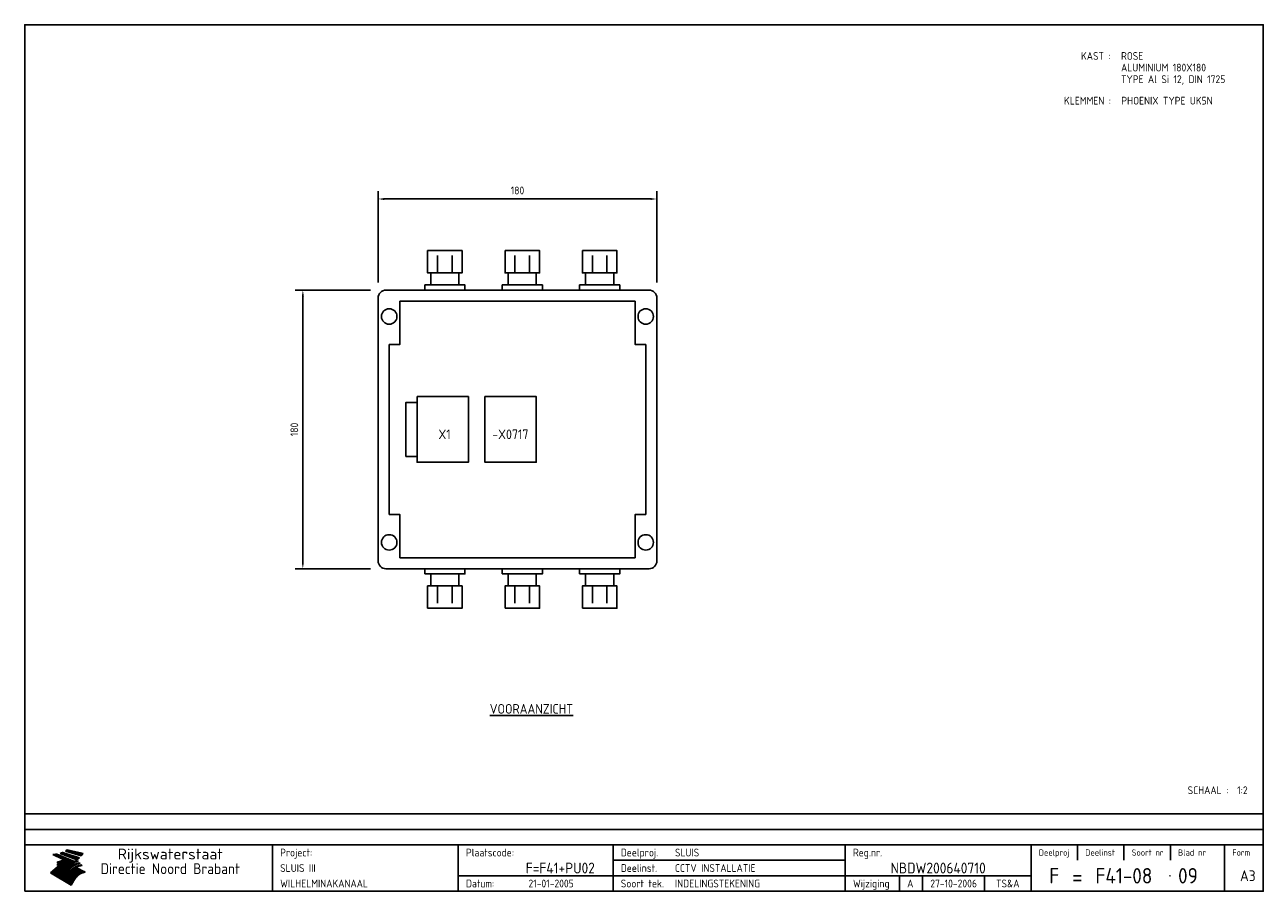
# Model space of a CAD drawing. Extents: x 20 to 820, y 20 to 580.
import ezdxf
from ezdxf.enums import TextEntityAlignment as Align

# ---------------------------------------------------------------- set-up
doc = ezdxf.new("R2010")
doc.units = 0
doc.header["$LTSCALE"] = 30
doc.header["$MEASUREMENT"] = 0
doc.layers.get('0').update_dxf_attribs({"linetype": 'CONTINUOUS'})
doc.layers.get('Defpoints').update_dxf_attribs({"linetype": 'CONTINUOUS'})
for name, color, linetype in [('0-25', 7, 'CONTINUOUS'), ('0-35', 2, 'CONTINUOUS'), ('0-50', 3, 'CONTINUOUS'), ('B-25', 7, 'CONTINUOUS'), ('B-35', 2, 'CONTINUOUS'), ('H-dim', 7, 'CONTINUOUS')]:
    doc.layers.add(name, color=color, linetype=linetype)
doc.styles.add('ISO', font='iso.shx')
doc.styles.get("Standard").update_dxf_attribs({"font": 'iso.shx'})
doc.dimstyles.get("Standard").update_dxf_attribs({"dimtxt": 0.18, "dimasz": 0.18, "dimexe": 0.18, "dimexo": 0.0625, "dimgap": 0.09, "dimtad": 0, "dimtih": 1, "dimtoh": 1, "dimdec": 4, "dimzin": 0, "dimdsep": 46, "dimtxsty": 'Standard', "dimcen": 0.09, "dimadec": 0, "dimazin": 0, "dimtfac": 1, "dimtdec": 4, "dimtofl": 0, "dimtmove": 0, "dimatfit": 3, "dimfxl": 0, "dimtolj": 1, "dimtzin": 0, "dimarcsym": 0})

# ---------------------------------------------------------------- blocks, each defined once
blk = doc.blocks.new('KADER-A3')
at = {"layer": '0-25'}
for p, q in [((410, 35), (10, 35)), ((410, 30), (10, 30)), ((350, 25), (350, 20)), ((365, 25), (365, 20)), ((380, 25), (380, 20)), ((200, 20), (275, 20)), ((150, 15), (335, 15)), ((292.5, 15), (292.5, 10)), ((300, 15), (300, 10)), ((320, 15), (320, 10))]:
    blk.add_line(p, q, dxfattribs=at)
at = {"layer": '0-25', "color": 7}
for p, q in [((19.1, 21.89), (25.12, 19)), ((19.1, 21.89), (25.12, 19)), ((19.17, 21.86), (20.7, 21.86)), ((19.29, 21.8), (20.83, 21.8)), ((19.4, 21.75), (20.96, 21.75)), ((19.52, 21.69), (21.09, 21.69)), ((19.64, 21.63), (21.22, 21.63)), ((19.74, 21.92), (20.56, 21.92)), ((19.75, 21.58), (21.36, 21.58)), ((19.87, 21.52), (21.49, 21.52)), ((19.99, 21.47), (21.62, 21.47)), ((20.11, 21.41), (21.75, 21.41)), ((20.22, 21.35), (21.88, 21.35)), ((20.25, 21.97), (20.43, 21.97)), ((20.34, 21.3), (22.02, 21.3)), ((20.38, 21.99), (26.02, 19.59)), ((20.38, 21.99), (26.02, 19.59)), ((20.46, 21.24), (22.15, 21.24)), ((20.57, 21.18), (22.28, 21.18)), ((20.69, 21.13), (22.41, 21.13)), ((20.81, 21.07), (22.55, 21.07)), ((20.92, 21.02), (22.68, 21.02)), ((21.04, 20.96), (22.81, 20.96)), ((21.16, 20.9), (22.94, 20.9)), ((21.27, 20.85), (23.07, 20.85)), ((21.39, 20.79), (23.21, 20.79)), ((21.47, 22.25), (26.83, 20.19)), ((21.47, 22.25), (26.83, 20.19)), ((21.49, 22.25), (23.07, 22.25)), ((21.51, 20.73), (23.34, 20.73)), ((21.6, 22.2), (23.25, 22.2)), ((21.63, 20.68), (23.47, 20.68)), ((21.65, 22.31), (22.89, 22.31)), ((21.74, 20.62), (23.6, 20.62)), ((21.75, 22.14), (23.42, 22.14)), ((21.8, 22.37), (22.71, 22.37)), ((21.86, 20.57), (23.73, 20.57)), ((21.9, 22.08), (23.6, 22.08)), ((21.94, 22.42), (22.53, 22.42)), ((21.98, 20.51), (23.87, 20.51)), ((22.04, 22.03), (23.78, 22.03)), ((22.06, 22.48), (22.36, 22.48)), ((22.09, 20.45), (24, 20.45)), ((22.18, 22.53), (27.65, 20.8)), ((22.18, 22.53), (27.65, 20.8)), ((22.19, 21.97), (23.96, 21.97)), ((22.21, 20.4), (24.13, 20.4)), ((22.33, 20.34), (24.26, 20.34)), ((22.34, 21.92), (24.13, 21.92)), ((22.37, 20), (23.08, 20)), ((22.44, 20.28), (24.4, 20.28)), ((22.48, 21.86), (24.31, 21.86)), ((22.49, 20.06), (23.04, 20.06)), ((22.56, 20.23), (24.53, 20.23)), ((22.61, 20.12), (22.93, 20.12)), ((22.63, 21.8), (24.49, 21.8)), ((22.68, 20.17), (24.66, 20.17)), ((22.71, 20.17), (22.82, 20.17)), ((23.11, 20.02), (22.77, 20.2)), ((23.11, 20.02), (22.77, 20.2)), ((22.78, 21.75), (24.67, 21.75)), ((22.79, 20.12), (24.79, 20.12)), ((22.91, 20.06), (24.92, 20.06)), ((22.92, 21.69), (24.85, 21.69)), ((23.03, 20), (25.06, 20)), ((23.07, 21.63), (25.02, 21.63)), ((23.14, 22.99), (28.22, 21.46)), ((23.14, 22.99), (28.22, 21.46)), ((23.15, 22.98), (25.33, 22.98)), ((23.22, 21.58), (25.2, 21.58)), ((23.23, 23.04), (25.09, 23.04)), ((23.32, 23.1), (24.84, 23.1)), ((23.34, 22.93), (25.57, 22.93)), ((23.36, 21.52), (25.38, 21.52)), ((23.4, 23.15), (24.6, 23.15)), ((23.49, 23.21), (24.36, 23.21)), ((23.51, 21.47), (25.56, 21.47)), ((23.52, 22.87), (25.81, 22.87)), ((23.57, 23.27), (24.12, 23.27)), ((23.64, 23.32), (23.87, 23.32)), ((23.66, 21.41), (25.74, 21.41)), ((23.7, 23.36), (28.82, 22.17)), ((23.7, 23.36), (28.82, 22.17)), ((23.71, 22.82), (26.06, 22.82)), ((23.8, 21.35), (25.91, 21.35)), ((23.9, 22.76), (26.3, 22.76)), ((23.95, 21.3), (26.09, 21.3)), ((24.09, 22.7), (26.54, 22.7)), ((24.09, 21.24), (26.27, 21.24)), ((24.24, 21.18), (26.45, 21.18)), ((24.27, 22.65), (26.78, 22.65)), ((24.39, 21.13), (26.62, 21.13)), ((24.46, 22.59), (27.03, 22.59)), ((24.53, 21.07), (26.8, 21.07)), ((24.65, 22.53), (27.27, 22.53)), ((24.68, 21.02), (26.98, 21.02)), ((24.83, 20.96), (27.16, 20.96)), ((24.84, 22.48), (27.51, 22.48)), ((24.97, 20.9), (27.34, 20.9)), ((25.02, 22.42), (27.75, 22.42)), ((25.12, 20.85), (27.51, 20.85)), ((25.21, 22.37), (28, 22.37)), ((25.27, 20.79), (27.63, 20.79)), ((25.4, 22.31), (28.24, 22.31)), ((25.41, 20.73), (27.57, 20.73)), ((25.56, 20.68), (27.51, 20.68)), ((25.58, 22.25), (28.48, 22.25)), ((25.71, 20.62), (27.44, 20.62)), ((25.77, 22.2), (28.72, 22.2)), ((25.85, 20.57), (27.37, 20.57)), ((25.96, 22.14), (28.79, 22.14)), ((26, 20.51), (27.29, 20.51)), ((26.15, 22.08), (28.75, 22.08)), ((26.15, 20.45), (27.22, 20.45)), ((26.29, 20.4), (27.14, 20.4)), ((26.33, 22.03), (28.71, 22.03)), ((26.44, 20.34), (27.06, 20.34)), ((26.52, 21.97), (28.66, 21.97)), ((26.59, 20.28), (26.97, 20.28)), ((26.71, 21.92), (28.62, 21.92)), ((26.73, 20.23), (26.89, 20.23)), ((26.9, 21.86), (28.57, 21.86)), ((27.08, 21.8), (28.52, 21.8)), ((27.27, 21.75), (28.48, 21.75)), ((27.46, 21.69), (28.43, 21.69)), ((27.65, 21.63), (28.38, 21.63)), ((27.83, 21.58), (28.33, 21.58)), ((28.02, 21.52), (28.28, 21.52)), ((28.21, 21.47), (28.22, 21.47)), ((20.58, 17.88), (18.3, 16)), ((20.58, 17.88), (18.3, 16)), ((24.94, 11.97), (18.3, 16)), ((24.94, 11.97), (18.3, 16)), ((18.31, 16.01), (20.96, 16.01)), ((18.38, 16.07), (21.46, 16.07)), ((18.45, 16.12), (21.88, 16.12)), ((18.52, 16.18), (22.15, 16.18)), ((18.59, 16.23), (22.38, 16.23)), ((18.65, 16.29), (22.58, 16.29)), ((18.72, 16.35), (22.75, 16.35)), ((18.79, 16.4), (22.91, 16.4)), ((18.86, 16.46), (20.6, 16.46)), ((18.93, 16.52), (20.6, 16.52)), ((18.99, 16.57), (20.6, 16.57)), ((19.06, 16.63), (20.6, 16.63)), ((19.13, 16.68), (20.6, 16.68)), ((19.2, 16.74), (20.6, 16.74)), ((19.27, 16.8), (20.6, 16.8)), ((19.33, 16.85), (21.07, 16.85)), ((19.4, 16.91), (21.55, 16.91)), ((19.47, 16.97), (21.88, 16.97)), ((19.54, 17.02), (22.13, 17.02)), ((19.61, 17.08), (22.34, 17.08)), ((19.67, 17.13), (20.6, 17.13)), ((19.74, 17.19), (20.6, 17.19)), ((19.81, 17.25), (20.6, 17.25)), ((19.88, 17.3), (20.6, 17.3)), ((19.95, 17.36), (20.6, 17.36)), ((20.01, 17.42), (20.6, 17.42)), ((20.08, 17.47), (20.93, 17.47)), ((20.15, 17.53), (21.26, 17.53)), ((20.22, 17.58), (21.51, 17.58)), ((20.29, 17.64), (21.72, 17.64)), ((20.35, 17.7), (21.9, 17.7)), ((20.42, 17.75), (22.07, 17.75)), ((20.49, 17.81), (22.22, 17.81)), ((20.56, 17.87), (22.36, 17.87)), ((20.6, 19.11), (20.58, 19.51)), ((20.6, 19.11), (20.58, 19.51)), ((20.58, 19.5), (22.09, 19.5)), ((20.58, 19.44), (21.95, 19.44)), ((20.59, 19.38), (21.79, 19.38)), ((20.59, 19.33), (21.62, 19.33)), ((20.59, 19.27), (21.42, 19.27)), ((20.6, 19.22), (21.2, 19.22)), ((20.6, 19.16), (20.93, 19.16)), ((20.6, 19.11), (20.69, 19.12)), ((20.6, 19.11), (20.69, 19.12)), ((20.6, 18.79), (20.77, 18.81)), ((20.6, 18.79), (20.77, 18.81)), ((20.6, 18.29), (20.6, 18.79)), ((20.6, 18.29), (20.6, 18.79)), ((20.6, 18.77), (22.46, 18.77)), ((20.6, 18.71), (22.33, 18.71)), ((20.6, 18.65), (22.19, 18.65)), ((20.6, 18.6), (22.04, 18.6)), ((20.6, 18.54), (21.87, 18.54)), ((20.6, 18.48), (21.68, 18.48)), ((20.6, 18.43), (21.46, 18.43)), ((20.6, 18.37), (21.21, 18.37)), ((20.6, 18.29), (20.88, 18.32)), ((20.6, 18.29), (20.88, 18.32)), ((20.6, 18.32), (20.87, 18.32)), ((20.6, 17.88), (20.86, 17.91)), ((20.6, 17.88), (20.86, 17.91)), ((20.6, 17.43), (20.97, 17.48)), ((20.6, 17.43), (20.97, 17.48)), ((20.6, 17.43), (20.6, 17.09)), ((20.6, 17.43), (20.6, 17.09)), ((20.6, 17.09), (21.26, 17.16)), ((20.6, 17.09), (21.26, 17.16)), ((20.6, 16.8), (21.37, 16.89)), ((20.6, 16.8), (21.37, 16.89)), ((20.6, 16.8), (20.6, 16.45)), ((20.6, 16.8), (20.6, 16.45)), ((20.6, 16.45), (21.56, 16.56)), ((20.6, 16.45), (21.56, 16.56)), ((20.6, 15.97), (21.67, 16.09)), ((20.6, 15.97), (21.67, 16.09)), ((20.7, 16.46), (23.06, 16.46)), ((20.9, 19.55), (22.23, 19.55)), ((20.9, 18.82), (22.59, 18.82)), ((20.98, 17.92), (22.5, 17.92)), ((21.02, 17.13), (22.53, 17.13)), ((21.19, 19.61), (22.35, 19.61)), ((21.2, 16.52), (23.2, 16.52)), ((21.32, 18.88), (22.71, 18.88)), ((21.32, 17.98), (22.62, 17.98)), ((21.42, 19.67), (22.47, 19.67)), ((21.47, 17.19), (22.7, 17.19)), ((21.59, 18.03), (22.74, 18.03)), ((21.61, 18.93), (22.82, 18.93)), ((21.62, 19.72), (22.59, 19.72)), ((21.72, 16.57), (23.32, 16.57)), ((21.77, 17.25), (22.85, 17.25)), ((21.8, 19.78), (22.69, 19.78)), ((21.8, 18.09), (22.85, 18.09)), ((21.84, 18.99), (22.92, 18.99)), ((21.96, 19.83), (22.79, 19.83)), ((21.99, 18.15), (22.95, 18.15)), ((22.01, 17.3), (22.99, 17.3)), ((22.03, 19.05), (23.03, 19.05)), ((22.1, 16.63), (23.44, 16.63)), ((22.11, 19.89), (22.89, 19.89)), ((22.16, 18.2), (23.05, 18.2)), ((22.21, 19.1), (23.12, 19.1)), ((22.21, 17.36), (23.12, 17.36)), ((22.24, 19.95), (22.99, 19.95)), ((22.31, 18.26), (23.15, 18.26)), ((22.36, 19.16), (23.22, 19.16)), ((22.38, 16.68), (23.56, 16.68)), ((22.39, 17.42), (23.24, 17.42)), ((22.45, 18.32), (23.24, 18.32)), ((22.51, 19.22), (23.3, 19.22)), ((22.56, 17.47), (23.36, 17.47)), ((22.59, 18.37), (23.33, 18.37)), ((22.6, 16.74), (23.66, 16.74)), ((22.64, 19.27), (23.39, 19.27)), ((22.71, 18.43), (23.42, 18.43)), ((22.71, 17.53), (23.47, 17.53)), ((22.77, 19.33), (23.47, 19.33)), ((22.79, 16.8), (23.77, 16.8)), ((22.83, 18.48), (23.5, 18.48)), ((22.84, 17.58), (23.57, 17.58)), ((22.89, 19.38), (23.55, 19.38)), ((22.94, 18.54), (23.58, 18.54)), ((22.96, 16.85), (23.86, 16.85)), ((22.97, 17.64), (23.67, 17.64)), ((23, 19.44), (23.63, 19.44)), ((23.04, 18.6), (23.66, 18.6)), ((23.1, 19.5), (23.72, 19.5)), ((23.1, 17.7), (23.77, 17.7)), ((23.12, 16.91), (23.96, 16.91)), ((23.14, 18.65), (23.74, 18.65)), ((23.15, 19.95), (25.19, 19.95)), ((23.21, 19.55), (23.8, 19.55)), ((23.21, 17.75), (23.86, 17.75)), ((23.21, 16.01), (28.9, 16.01)), ((23.24, 18.71), (23.82, 18.71)), ((23.26, 19.89), (25.32, 19.89)), ((23.26, 16.97), (24.05, 16.97)), ((23.3, 19.61), (23.88, 19.61)), ((23.32, 17.81), (23.95, 17.81)), ((23.33, 18.77), (23.91, 18.77)), ((23.37, 16.07), (29.08, 16.07)), ((23.38, 19.83), (25.45, 19.83)), ((23.39, 19.67), (23.81, 19.67)), ((23.39, 17.02), (24.14, 17.02)), ((23.42, 18.82), (23.99, 18.82)), ((23.42, 17.87), (24.03, 17.87)), ((23.45, 19.7), (23.58, 19.79)), ((23.45, 19.7), (23.58, 19.79)), ((23.48, 19.72), (23.7, 19.72)), ((23.5, 19.78), (25.58, 19.78)), ((23.51, 18.88), (24.07, 18.88)), ((23.51, 16.12), (29.27, 16.12)), ((23.52, 17.92), (24.11, 17.92)), ((23.52, 17.08), (24.22, 17.08)), ((23.54, 18.9), (24.3, 19.42)), ((23.54, 18.9), (24.3, 19.42)), ((23.56, 19.78), (23.59, 19.78)), ((23.56, 19.39), (23.9, 19.62)), ((23.56, 19.39), (23.9, 19.62)), ((23.58, 19.79), (23.9, 19.62)), ((23.58, 19.79), (23.9, 19.62)), ((23.59, 18.93), (24.15, 18.93)), ((23.61, 19.72), (25.72, 19.72)), ((23.62, 17.98), (24.2, 17.98)), ((23.63, 17.13), (24.3, 17.13)), ((23.65, 18.59), (24.62, 19.25)), ((23.65, 18.59), (24.62, 19.25)), ((29.41, 16.17), (23.65, 16.17)), ((23.67, 18.99), (24.23, 18.99)), ((23.71, 18.03), (24.28, 18.03)), ((23.73, 19.67), (25.85, 19.67)), ((23.75, 19.05), (24.32, 19.05)), ((23.75, 17.19), (24.38, 17.19)), ((23.77, 16.23), (29.47, 16.23)), ((23.79, 18.09), (24.36, 18.09)), ((23.83, 19.1), (24.4, 19.1)), ((23.85, 19.61), (25.98, 19.61)), ((23.85, 17.25), (24.46, 17.25)), ((23.88, 18.15), (24.44, 18.15)), ((23.89, 16.29), (29.36, 16.29)), ((23.92, 19.16), (24.48, 19.16)), ((23.94, 18.19), (25.23, 19.07)), ((23.94, 18.19), (25.23, 19.07)), ((23.95, 17.3), (24.55, 17.3)), ((23.96, 19.55), (25.96, 19.55)), ((23.96, 18.2), (24.53, 18.2)), ((24, 19.22), (24.56, 19.22)), ((24, 16.35), (29.24, 16.35)), ((24.04, 18.26), (24.61, 18.26)), ((24.05, 17.36), (24.63, 17.36)), ((24.06, 17.88), (25.34, 18.76)), ((24.06, 17.88), (25.34, 18.76)), ((24.08, 19.5), (25.88, 19.5)), ((24.08, 19.27), (24.58, 19.27)), ((24.11, 16.4), (29.13, 16.4)), ((24.13, 18.32), (24.69, 18.32)), ((24.14, 17.42), (24.71, 17.42)), ((24.16, 19.33), (24.47, 19.33)), ((24.2, 19.44), (25.79, 19.44)), ((24.21, 18.37), (24.77, 18.37)), ((24.21, 16.46), (29.02, 16.46)), ((24.23, 17.47), (24.79, 17.47)), ((24.24, 17.48), (25.52, 18.36)), ((24.24, 17.48), (25.52, 18.36)), ((24.25, 19.38), (24.36, 19.38)), ((24.29, 18.43), (24.85, 18.43)), ((24.3, 19.42), (24.62, 19.25)), ((24.3, 19.42), (24.62, 19.25)), ((24.31, 19.38), (25.71, 19.38)), ((24.31, 17.53), (24.87, 17.53)), ((24.31, 16.52), (28.91, 16.52)), ((24.35, 17.17), (25.64, 18.05)), ((24.35, 17.17), (25.64, 18.05)), ((24.37, 18.48), (24.94, 18.48)), ((24.39, 17.58), (24.96, 17.58)), ((24.4, 16.57), (28.79, 16.57)), ((24.43, 19.33), (25.62, 19.33)), ((24.45, 18.54), (25.02, 18.54)), ((24.47, 17.64), (25.04, 17.64)), ((24.49, 16.63), (28.68, 16.63)), ((24.54, 18.6), (25.1, 18.6)), ((24.55, 19.27), (25.54, 19.27)), ((24.56, 17.7), (25.12, 17.7)), ((24.57, 16.68), (28.57, 16.68)), ((24.62, 18.65), (25.18, 18.65)), ((24.63, 16.72), (25.91, 17.6)), ((24.63, 16.72), (25.91, 17.6)), ((24.64, 17.75), (25.2, 17.75)), ((24.66, 16.74), (28.45, 16.74)), ((24.67, 19.22), (25.45, 19.22)), ((24.7, 18.71), (25.27, 18.71)), ((24.72, 17.81), (25.29, 17.81)), ((24.74, 16.8), (28.34, 16.8)), ((24.78, 19.16), (25.37, 19.16)), ((24.78, 18.77), (25.34, 18.77)), ((24.8, 17.87), (25.37, 17.87)), ((24.82, 16.85), (28.23, 16.85)), ((24.87, 18.82), (25.4, 18.82)), ((24.89, 17.92), (25.45, 17.92)), ((24.9, 19.1), (25.28, 19.1)), ((24.9, 16.91), (28.11, 16.91)), ((24.95, 18.88), (25.45, 18.88)), ((24.97, 17.98), (25.53, 17.98)), ((24.99, 16.97), (28, 16.97)), ((25.02, 19.05), (25.2, 19.05)), ((25.03, 18.93), (25.51, 18.93)), ((25.05, 18.03), (25.61, 18.03)), ((25.07, 17.02), (27.89, 17.02)), ((25.11, 18.99), (25.57, 18.99)), ((26.02, 19.59), (25.12, 19)), ((26.02, 19.59), (25.12, 19)), ((25.13, 18.09), (25.68, 18.09)), ((25.15, 17.08), (27.77, 17.08)), ((25.19, 19.05), (25.63, 19.05)), ((25.21, 18.15), (25.75, 18.15)), ((25.23, 17.13), (27.66, 17.13)), ((25.26, 19.1), (25.7, 19.1)), ((25.3, 18.2), (25.82, 18.2)), ((25.31, 17.19), (27.55, 17.19)), ((25.33, 19.16), (25.77, 19.16)), ((25.38, 18.26), (25.89, 18.26)), ((25.39, 19.22), (25.85, 19.22)), ((25.4, 17.25), (27.43, 17.25)), ((25.46, 18.32), (25.97, 18.32)), ((25.47, 19.27), (25.93, 19.27)), ((25.48, 17.3), (27.32, 17.3)), ((25.54, 19.33), (26.03, 19.33)), ((25.54, 18.37), (26.06, 18.37)), ((25.56, 17.36), (27.21, 17.36)), ((25.62, 18.43), (26.14, 18.43)), ((25.63, 19.38), (26.13, 19.38)), ((25.64, 17.42), (27.1, 17.42)), ((25.7, 18.48), (26.24, 18.48)), ((25.72, 19.44), (26.24, 19.44)), ((25.73, 17.47), (26.98, 17.47)), ((25.79, 18.54), (26.34, 18.54)), ((25.81, 17.53), (26.87, 17.53)), ((25.82, 19.5), (26.36, 19.5)), ((25.89, 18.6), (26.46, 18.6)), ((25.89, 17.58), (26.76, 17.58)), ((25.93, 19.55), (26.53, 19.55)), ((25.96, 17.64), (26.64, 17.64)), ((25.99, 18.65), (26.58, 18.65)), ((26.04, 17.7), (26.59, 17.7)), ((26.06, 19.61), (26.85, 19.61)), ((26.1, 18.71), (26.72, 18.71)), ((26.12, 17.75), (26.67, 17.75)), ((26.2, 17.81), (26.76, 17.81)), ((26.21, 19.67), (27.23, 19.67)), ((26.23, 18.77), (26.89, 18.77)), ((26.29, 17.87), (26.86, 17.87)), ((26.37, 18.82), (27.09, 18.82)), ((26.39, 17.92), (26.97, 17.92)), ((26.44, 19.72), (27.18, 19.72)), ((26.49, 17.98), (27.09, 17.98)), ((26.53, 18.88), (27.34, 18.88)), ((26.56, 17.68), (29.54, 16.2)), ((26.56, 17.68), (29.54, 16.2)), ((26.6, 18.03), (27.22, 18.03)), ((26.72, 18.09), (27.38, 18.09)), ((26.73, 18.93), (27.66, 18.93)), ((26.85, 18.15), (27.56, 18.15)), ((26.99, 18.99), (27.9, 18.99)), ((27, 18.2), (27.8, 18.2)), ((27.13, 19.78), (27.25, 19.64)), ((27.13, 19.78), (27.25, 19.64)), ((27.18, 18.26), (28.13, 18.26)), ((27.26, 19.05), (27.84, 19.05)), ((27.39, 18.32), (28.47, 18.32)), ((27.7, 18.37), (28.49, 18.37)), ((27.78, 19.1), (27.93, 18.96)), ((27.78, 19.1), (27.93, 18.96)), ((28, 18.43), (28.44, 18.43)), ((28.29, 15.83), (29.54, 16.2)), ((28.29, 15.83), (29.54, 16.2)), ((28.39, 18.48), (28.54, 18.32)), ((28.39, 18.48), (28.54, 18.32)), ((29.54, 16.2), (29.45, 16.17)), ((29.54, 16.2), (29.45, 16.17)), ((29.46, 16.18), (29.47, 16.18)), ((18.38, 15.95), (20.6, 15.95)), ((18.47, 15.9), (20.6, 15.9)), ((18.57, 15.84), (20.6, 15.84)), ((18.66, 15.78), (20.6, 15.78)), ((18.75, 15.73), (20.6, 15.73)), ((18.85, 15.67), (20.6, 15.67)), ((18.94, 15.62), (20.6, 15.62)), ((19.03, 15.56), (27.83, 15.56)), ((19.12, 15.5), (27.75, 15.5)), ((19.22, 15.45), (27.66, 15.45)), ((19.31, 15.39), (27.58, 15.39)), ((19.4, 15.33), (27.5, 15.33)), ((19.49, 15.28), (27.43, 15.28)), ((19.59, 15.22), (27.36, 15.22)), ((19.68, 15.17), (27.29, 15.17)), ((19.77, 15.11), (27.22, 15.11)), ((19.86, 15.05), (27.15, 15.05)), ((19.96, 15), (27.09, 15)), ((20.05, 14.94), (27.02, 14.94)), ((20.14, 14.88), (26.96, 14.88)), ((20.24, 14.83), (26.9, 14.83)), ((20.33, 14.77), (26.84, 14.77)), ((20.42, 14.72), (26.79, 14.72)), ((20.51, 14.66), (26.73, 14.66)), ((20.6, 15.97), (20.6, 15.58)), ((20.6, 15.97), (20.6, 15.58)), ((20.6, 15.58), (21.95, 15.73)), ((20.6, 15.58), (21.95, 15.73)), ((20.61, 14.6), (26.68, 14.6)), ((20.7, 14.55), (26.62, 14.55)), ((20.79, 14.49), (26.57, 14.49)), ((20.88, 14.43), (26.52, 14.43)), ((20.94, 15.62), (27.92, 15.62)), ((20.98, 14.38), (26.47, 14.38)), ((21.07, 14.32), (26.42, 14.32)), ((21.16, 14.27), (26.38, 14.27)), ((21.25, 14.21), (26.33, 14.21)), ((21.35, 14.15), (26.29, 14.15)), ((21.44, 14.1), (26.24, 14.1)), ((21.45, 15.67), (28.01, 15.67)), ((21.53, 14.04), (26.2, 14.04)), ((21.63, 13.98), (26.16, 13.98)), ((21.72, 13.93), (26.12, 13.93)), ((21.81, 13.87), (26.08, 13.87)), ((21.9, 13.82), (26.04, 13.82)), ((21.96, 15.73), (28.11, 15.73)), ((22, 13.76), (26, 13.76)), ((22.09, 13.7), (25.96, 13.7)), ((22.18, 13.65), (25.93, 13.65)), ((22.27, 13.59), (25.89, 13.59)), ((22.34, 15.78), (28.21, 15.78)), ((22.37, 13.53), (25.86, 13.53)), ((22.46, 13.48), (25.82, 13.48)), ((22.55, 13.42), (25.79, 13.42)), ((22.62, 15.84), (28.33, 15.84)), ((22.65, 13.37), (25.76, 13.37)), ((22.74, 13.31), (25.73, 13.31)), ((22.83, 13.25), (25.69, 13.25)), ((22.84, 15.9), (28.52, 15.9)), ((22.92, 13.2), (25.66, 13.2)), ((23.02, 13.14), (25.63, 13.14)), ((23.04, 15.95), (28.71, 15.95)), ((23.11, 13.08), (25.59, 13.08)), ((23.2, 13.03), (25.56, 13.03)), ((23.29, 12.97), (25.53, 12.97)), ((23.39, 12.92), (25.5, 12.92)), ((23.48, 12.86), (25.46, 12.86)), ((23.57, 12.8), (25.43, 12.8)), ((23.66, 12.75), (25.4, 12.75)), ((23.76, 12.69), (25.36, 12.69)), ((23.85, 12.63), (25.33, 12.63)), ((23.94, 12.58), (25.3, 12.58)), ((24.04, 12.52), (25.26, 12.52)), ((24.13, 12.47), (25.23, 12.47)), ((24.22, 12.41), (25.2, 12.41)), ((24.31, 12.35), (25.17, 12.35)), ((24.41, 12.3), (25.13, 12.3)), ((24.5, 12.24), (25.1, 12.24)), ((24.59, 12.18), (25.07, 12.18)), ((24.68, 12.13), (25.03, 12.13)), ((24.78, 12.07), (25, 12.07)), ((24.87, 12.02), (24.97, 12.02)), ((24.94, 11.97), (25.81, 13.45)), ((24.94, 11.97), (25.81, 13.45))]:
    blk.add_line(p, q, dxfattribs=at)
for centre, radius, start, end in [((19.15, 29.7), 7.8, 269.6055, 279.0886), ((19.15, 29.7), 7.8, 269.6055, 279.0886), ((19.93, 25.38), 5.91, 276.3402, 298.7463), ((19.93, 25.38), 5.91, 276.3402, 298.7463), ((19.84, 25.09), 6.03, 278.129, 302.868), ((19.84, 25.09), 6.03, 278.129, 302.868), ((19.84, 27.26), 5.27, 288.0217, 296.3084), ((19.84, 27.26), 5.27, 288.0217, 296.3084), ((20.49, 27.56), 5.28, 300.0654, 307.393), ((20.49, 27.56), 5.28, 300.0654, 307.393), ((24.11, 24.7), 5.26, 301.1147, 312.2814), ((24.11, 24.7), 5.26, 301.1147, 312.2814), ((21.95, 27.32), 8.59, 316.9248, 323.1399), ((21.95, 27.32), 8.59, 316.9248, 323.1399), ((20.21, 23.78), 5.91, 273.6149, 304.3803), ((20.21, 23.78), 5.91, 273.6149, 304.3803), ((20.35, 24.56), 5.76, 274.164, 302.5474), ((20.35, 24.56), 5.76, 274.164, 302.5474), ((20.05, 24.28), 6.02, 277.9472, 305.7139), ((20.05, 24.28), 6.02, 277.9472, 305.7139), ((20.04, 23.49), 6.09, 278.8115, 306.4242), ((20.04, 23.49), 6.09, 278.8115, 306.4242), ((20.53, 23.07), 5.96, 277.0519, 304.973), ((20.53, 23.07), 5.96, 277.0519, 304.973), ((20.72, 22.76), 5.91, 276.3402, 304.3803), ((20.72, 22.76), 5.91, 276.3402, 304.3803), ((21.06, 22.34), 5.81, 274.9043, 303.1745), ((21.06, 22.34), 5.81, 274.9043, 303.1745), ((20.82, 22.06), 6.04, 278.1111, 305.8489), ((20.82, 22.06), 6.04, 278.1111, 305.8489), ((21.3, 21.6), 5.91, 276.3402, 304.3803), ((21.3, 21.6), 5.91, 276.3402, 304.3803), ((27.05, 17.17), 2.63, 107.4286, 133.7799), ((27.05, 17.17), 2.63, 107.4286, 133.7799), ((27.45, 16.91), 2.81, 110.4143, 138.7411), ((27.45, 16.91), 2.81, 110.4143, 138.7411), ((27.57, 15.64), 3.4, 98.1566, 126.9045), ((27.57, 15.64), 3.4, 98.1566, 126.9045), ((27.91, 15.54), 3.39, 100.5835, 132.088), ((27.91, 15.54), 3.39, 100.5835, 132.088), ((28.21, 14.74), 3.67, 95.7581, 128.7216), ((28.21, 14.74), 3.67, 95.7581, 128.7216), ((27.01, 16.84), 2.93, 87.7348, 104.8316), ((27.01, 16.84), 2.93, 87.7348, 104.8316), ((27.37, 15.71), 3.93, 91.7838, 103.2817), ((27.37, 15.71), 3.93, 91.7838, 103.2817), ((28.4, 15.05), 3.21, 96.3886, 125.0052), ((28.4, 15.05), 3.21, 96.3886, 125.0052), ((27.82, 16.31), 2.8, 90.634, 105.1984), ((27.82, 16.31), 2.8, 90.634, 105.1984), ((28.19, 15.04), 3.93, 93.8342, 103.2817), ((28.19, 15.04), 3.93, 93.8342, 103.2817), ((28.58, 15.69), 2.8, 93.8141, 105.1984), ((28.58, 15.69), 2.8, 93.8141, 105.1984), ((28.95, 14.41), 3.93, 96.0135, 103.2817), ((28.95, 14.41), 3.93, 96.0135, 103.2817), ((31.24, 10.26), 6.3, 117.9568, 149.6251), ((31.24, 10.26), 6.3, 117.9568, 149.6251)]:
    blk.add_arc(centre, radius, start, end, dxfattribs=at)
at = {"layer": '0-35'}
for p, q in [((90, 25), (90, 10)), ((150, 25), (150, 10)), ((200, 25), (200, 10)), ((275, 25), (275, 10)), ((335, 25), (335, 10)), ((397.5, 25), (397.5, 10))]:
    blk.add_line(p, q, dxfattribs=at)
at = {"layer": '0-50'}
for p, q in [((10, 25), (410, 25)), ((348.75, 15), (351.25, 15)), ((348.75, 13.5), (351.25, 13.5))]:
    blk.add_line(p, q, dxfattribs=at)
blk.add_lwpolyline([(10, 10), (410, 10), (410, 290), (10, 290)], close=True, dxfattribs=at)
at = {"layer": '0-50', "const_width": 0.25}
blk.add_lwpolyline([(379.75, 15, 1), (380, 15, 1)], format="xyb", close=True, dxfattribs=at)
at = {"layer": '0-25', "style": 'ISO'}
for s, height, p in [('Project:', 2.5, (92.5, 22.5)), ('Plaatscode:', 2.5, (152.5, 22.5)), ('Deelproj.', 2.5, (202.5, 22.5)), ('Reg.nr.', 2.5, (277.5, 22.5)), ('Deelproj', 2, (337.5, 22.5)), ('Deelinst', 2, (352.5, 22.5)), ('Soort nr', 2, (367.5, 22.5)), ('Blad nr', 2, (382.5, 22.5)), ('Form', 2, (400, 22.5)), ('Deelinst.', 2.5, (202.5, 17.5)), ('Datum:', 2.5, (152.5, 12.5)), ('Soort tek.', 2.5, (202.5, 12.5)), ('Wijziging', 2.5, (277.5, 12.5))]:
    blk.add_text(s, height=height, dxfattribs=at).set_placement(p, align=Align.MIDDLE_LEFT)
for tag, p in [('N', (220, 22.5)), ('B', (92.5, 17.5)), ('P', (220, 17.5)), ('C', (92.5, 12.5)), ('U', (220, 12.5)), ('REV', (295, 12.5))]:
    blk.add_attdef(tag, text='', height=2.5, dxfattribs=at).set_placement(p, align=Align.MIDDLE_LEFT)
for tag, p in [('W', (180, 12.5)), ('Z', (310, 12.5)), ('Y', (327.5, 12.5))]:
    blk.add_attdef(tag, text='', height=2.5, dxfattribs=at).set_placement(p, align=Align.MIDDLE)
at = {"layer": '0-35', "style": 'ISO', "width": 1.00614}
blk.add_text('Rijkswaterstaat', height=3.5, dxfattribs=at).set_placement((40, 20.28), (74, 20.28), align=Align.FIT)
at = {"layer": '0-35', "color": 2, "style": 'ISO', "width": 0.948867}
blk.add_text('Directie Noord Brabant', height=3.5, dxfattribs=at).set_placement((34.5, 15.53), (79.5, 15.53), align=Align.FIT)
at = {"layer": '0-35', "style": 'ISO'}
for tag, p in [('X', (178.5, 17.5)), ('FORM', (402.5, 15))]:
    blk.add_attdef(tag, text='', height=3.5, dxfattribs=at).set_placement(p, align=Align.MIDDLE_LEFT)
blk.add_attdef('RNR', text='', height=3.5, dxfattribs=at).set_placement((305, 17.5), align=Align.MIDDLE)
at = {"layer": '0-50', "style": 'ISO'}
for tag, p in [('M', (342.5, 15)), ('O', (365, 15))]:
    blk.add_attdef(tag, text='', height=5, dxfattribs=at).set_placement(p, align=Align.MIDDLE)
blk.add_attdef('Q', text='', height=5, dxfattribs=at).set_placement((382.5, 15), align=Align.MIDDLE_LEFT)
blk = doc.blocks.new('*D1')
at = {"layer": 'Defpoints', "color": 0}
for p in [(199.63, 408.46), (248.28, 408.46), (248.28, 228.46)]:
    blk.add_point(p, dxfattribs=at)
at = {"layer": 'H-dim'}
for p, q in [((243.28, 408.46), (194.63, 408.46)), ((199.63, 232.46), (199.63, 404.46)), ((243.28, 228.46), (194.63, 228.46))]:
    blk.add_line(p, q, dxfattribs=at)
for points in [[(198.97, 404.46), (200.3, 404.46), (199.63, 408.46)], [(198.97, 232.46), (200.3, 232.46), (199.63, 228.46)]]:
    blk.add_solid(points, dxfattribs=at)
at = {"layer": 'H-dim', "insert": (194.13, 318.46), "char_height": 5, "attachment_point": 5, "rotation": 90, "style": 'ISO'}
blk.add_mtext('\\A1;180', dxfattribs=at)
blk = doc.blocks.new('*D2')
at = {"layer": 'Defpoints', "color": 0}
for p in [(248.28, 467.39), (248.28, 408.46), (428.28, 408.46)]:
    blk.add_point(p, dxfattribs=at)
at = {"layer": 'H-dim'}
for p, q in [((248.28, 413.46), (248.28, 472.39)), ((428.28, 413.46), (428.28, 472.39)), ((424.28, 467.39), (252.28, 467.39))]:
    blk.add_line(p, q, dxfattribs=at)
for points in [[(252.28, 468.05), (252.28, 466.72), (248.28, 467.39)], [(424.28, 468.05), (424.28, 466.72), (428.28, 467.39)]]:
    blk.add_solid(points, dxfattribs=at)
at = {"layer": 'H-dim', "insert": (338.28, 472.89), "char_height": 5, "attachment_point": 5, "style": 'ISO'}
blk.add_mtext('\\A1;180', dxfattribs=at)

msp = doc.modelspace()

# ---------------------------------------------------------------- linework, layer by layer
at = {"layer": '0-25'}
for p, q in [((286.63, 419.64), (286.63, 430.79)), ((296.09, 419.64), (296.09, 430.79)), ((336.63, 419.64), (336.63, 430.79)), ((346.09, 419.64), (346.09, 430.79)), ((386.63, 419.64), (386.63, 430.79)), ((396.09, 419.64), (396.09, 430.79)), ((286.63, 217.29), (286.63, 206.14)), ((296.09, 217.29), (296.09, 206.14)), ((336.63, 217.29), (336.63, 206.14)), ((346.09, 217.29), (346.09, 206.14)), ((386.63, 217.29), (386.63, 206.14)), ((396.09, 217.29), (396.09, 206.14))]:
    msp.add_line(p, q, dxfattribs=at)
at = {"layer": '0-25', "color": 7}
msp.add_line((255.28, 373.46), (255.28, 263.46), dxfattribs=at)
at = {"layer": '0-25'}
for points in [[(280.22, 434.02), (302.5, 434.02), (302.5, 419.64), (280.22, 419.64)], [(330.22, 434.02), (352.5, 434.02), (352.5, 419.64), (330.22, 419.64)], [(380.22, 434.02), (402.5, 434.02), (402.5, 419.64), (380.22, 419.64)], [(278.35, 411.88), (304.37, 411.88), (304.37, 408.46), (278.35, 408.46)], [(328.35, 411.88), (354.37, 411.88), (354.37, 408.46), (328.35, 408.46)], [(378.35, 411.88), (404.37, 411.88), (404.37, 408.46), (378.35, 408.46)], [(278.35, 225.05), (304.37, 225.05), (304.37, 228.46), (278.35, 228.46)], [(328.35, 225.05), (354.37, 225.05), (354.37, 228.46), (328.35, 228.46)], [(378.35, 225.05), (404.37, 225.05), (404.37, 228.46), (378.35, 228.46)], [(280.22, 202.91), (302.5, 202.91), (302.5, 217.29), (280.22, 217.29)], [(330.22, 202.91), (352.5, 202.91), (352.5, 217.29), (330.22, 217.29)], [(380.22, 202.91), (402.5, 202.91), (402.5, 217.29), (380.22, 217.29)]]:
    msp.add_lwpolyline(points, close=True, dxfattribs=at)
for points in [[(300.45, 419.64), (300.45, 411.88), (282.26, 411.88), (282.26, 419.64)], [(350.45, 419.64), (350.45, 411.88), (332.26, 411.88), (332.26, 419.64)], [(400.45, 419.64), (400.45, 411.88), (382.26, 411.88), (382.26, 419.64)], [(300.45, 217.29), (300.45, 225.05), (282.26, 225.05), (282.26, 217.29)], [(350.45, 217.29), (350.45, 225.05), (332.26, 225.05), (332.26, 217.29)], [(400.45, 217.29), (400.45, 225.05), (382.26, 225.05), (382.26, 217.29)]]:
    msp.add_lwpolyline(points, dxfattribs=at)
at = {"layer": '0-25', "color": 7}
for points in [[(255.28, 373.46), (262.28, 373.46), (262.28, 401.46)], [(414.28, 401.46), (262.28, 401.46)], [(414.28, 401.46), (414.28, 373.46), (421.28, 373.46)], [(421.28, 263.46), (421.28, 373.46)], [(262.28, 235.46), (262.28, 263.46), (255.28, 263.46)], [(421.28, 263.46), (414.28, 263.46), (414.28, 235.46)], [(262.28, 235.46), (414.28, 235.46)]]:
    msp.add_lwpolyline(points, dxfattribs=at)
for points in [[(273.39, 339.71), (306.59, 339.71), (306.59, 297.21), (273.39, 297.21)], [(317.22, 339.71), (350.42, 339.71), (350.42, 297.21), (317.22, 297.21)]]:
    msp.add_lwpolyline(points, close=True, dxfattribs=at)
at = {"layer": '0-25'}
for centre in [(255.42, 391.47), (421.13, 391.47), (255.42, 245.45), (421.13, 245.45)]:
    msp.add_circle(centre, 5, dxfattribs=at)
at = {"layer": '0-35'}
msp.add_lwpolyline([(266.19, 300.96), (273.39, 300.96), (273.39, 335.96), (266.19, 335.96)], close=True, dxfattribs=at)
at = {"layer": '0-50'}
msp.add_lwpolyline([(253.28, 228.46), (423.28, 228.46, 0.414214), (428.28, 233.46), (428.28, 403.46, 0.414214), (423.28, 408.46), (253.28, 408.46, 0.414214), (248.28, 403.46), (248.28, 233.46, 0.414214)], format="xyb", close=True, dxfattribs=at)

# ---------------------------------------------------------------- block references
ref = msp.add_blockref('KADER-A3', (0, 0), dxfattribs=dict(xscale=2, yscale=2, zscale=2))
ref.add_attrib('B', 'SLUIS III', dxfattribs={"layer": '0-25', "height": 5, "style": 'ISO'}).set_placement((185, 35), align=Align.MIDDLE_LEFT)
ref.add_attrib('C', 'WILHELMINAKANAAL', dxfattribs={"layer": '0-25', "height": 5, "style": 'ISO'}).set_placement((185, 25), align=Align.MIDDLE_LEFT)
ref.add_attrib('N', 'SLUIS', dxfattribs={"layer": '0-25', "height": 5, "style": 'ISO'}).set_placement((440, 45), align=Align.MIDDLE_LEFT)
ref.add_attrib('P', 'CCTV INSTALLATIE', dxfattribs={"layer": '0-25', "height": 5, "style": 'ISO'}).set_placement((440, 35), align=Align.MIDDLE_LEFT)
ref.add_attrib('U', 'INDELINGSTEKENING', dxfattribs={"layer": '0-25', "height": 5, "style": 'ISO'}).set_placement((440, 25), align=Align.MIDDLE_LEFT)
ref.add_attrib('M', 'F', dxfattribs={"layer": '0-50', "height": 10, "style": 'ISO'}).set_placement((685, 30), align=Align.MIDDLE)
ref.add_attrib('O', 'F41-08', dxfattribs={"layer": '0-50', "height": 10, "style": 'ISO'}).set_placement((730, 30), align=Align.MIDDLE)
ref.add_attrib('Q', '09', dxfattribs={"layer": '0-50', "height": 10, "style": 'ISO'}).set_placement((765, 30), align=Align.MIDDLE_LEFT)
ref.add_attrib('X', 'F=F41+PU02', dxfattribs={"layer": '0-35', "height": 7, "style": 'ISO'}).set_placement((343.62, 35), align=Align.MIDDLE_LEFT)
ref.add_attrib('RNR', 'NBDW200640710', dxfattribs={"layer": '0-35', "height": 7, "style": 'ISO'}).set_placement((610, 35), align=Align.MIDDLE)
ref.add_attrib('W', '21-01-2005', dxfattribs={"layer": '0-25', "height": 5, "style": 'ISO'}).set_placement((360, 25), align=Align.MIDDLE)
ref.add_attrib('FORM', 'A3', dxfattribs={"layer": '0-35', "height": 7, "style": 'ISO'}).set_placement((805, 30), align=Align.MIDDLE_LEFT)
ref.add_attrib('REV', 'A', dxfattribs={"layer": '0-25', "height": 5, "style": 'ISO'}).set_placement((590, 25), align=Align.MIDDLE_LEFT)
ref.add_attrib('Z', '27-10-2006', dxfattribs={"layer": '0-25', "height": 5, "style": 'ISO'}).set_placement((620, 25), align=Align.MIDDLE)
ref.add_attrib('Y', 'TS&A', dxfattribs={"layer": '0-25', "height": 5, "style": 'ISO'}).set_placement((655, 25), align=Align.MIDDLE)

# ---------------------------------------------------------------- texts
at = {"layer": 'B-25'}
for s, p in [('KAST :', (721.46, 557.33)), ('KLEMMEN :', (721.65, 528.43))]:
    msp.add_text(s, height=5, dxfattribs=at).set_placement(p, align=Align.RIGHT)
for s, p in [('ROSE', (728.16, 557.33)), ('ALUMINIUM 180X180', (728.16, 549.81)), ('TYPE Al Si 12, DIN 1725', (728.16, 542.3)), ('PHOENIX TYPE UK5N', (728.35, 528.43)), ('SCHAAL :  1:2', (771.17, 82.78))]:
    msp.add_text(s, height=5, dxfattribs=at).set_placement(p)
at = {"layer": 'B-35'}
for s, p in [('X1', (287.23, 312.18)), ('-X0717', (321.95, 312.18)), ('%%uVOORAANZICHT', (320.34, 134.74))]:
    msp.add_text(s, height=6.25, dxfattribs=at).set_placement(p)

# ---------------------------------------------------------------- dimensions: what is measured, and where the dimension line sits
at = {"layer": 'H-dim'}
dim = msp.add_linear_dim(base=(248.28, 467.39), p1=(428.28, 408.46), p2=(248.28, 408.46), dimstyle='Standard', override={"dimscale": 2, "dimtxt": 2.5, "dimasz": 2, "dimexe": 2.5, "dimexo": 2.5, "dimgap": 1.5, "dimtad": 1, "dimtih": 0, "dimtoh": 0, "dimdec": 0, "dimtxsty": 'ISO', "dimcen": -2.5, "dimclrd": 256, "dimclre": 256, "dimclrt": 256, "dimtfac": 0.75, "dimtdec": 0, "dimtix": 1, "dimtofl": 1, "dimtmove": 2, "dimtvp": 1.5, "dimlwd": 65535, "dimlwe": 65535}, dxfattribs=at)
dim.commit()
dim.dimension.update_dxf_attribs({"geometry": '*D2', "text_midpoint": (338.28, 472.89)})
dim = msp.add_linear_dim(base=(199.63, 408.46), p1=(248.28, 228.46), p2=(248.28, 408.46), angle=90, dimstyle='Standard', override={"dimscale": 2, "dimtxt": 2.5, "dimasz": 2, "dimexe": 2.5, "dimexo": 2.5, "dimgap": 1.5, "dimtad": 1, "dimtih": 0, "dimtoh": 0, "dimdec": 0, "dimtxsty": 'ISO', "dimcen": -2.5, "dimclrd": 256, "dimclre": 256, "dimclrt": 256, "dimtfac": 0.75, "dimtdec": 0, "dimtix": 1, "dimtofl": 1, "dimtmove": 2, "dimtvp": 1.5, "dimlwd": 65535, "dimlwe": 65535}, dxfattribs=at)
dim.commit()
dim.dimension.update_dxf_attribs({"geometry": '*D1', "text_midpoint": (194.13, 318.46)})

doc.saveas('drawing.dxf')
